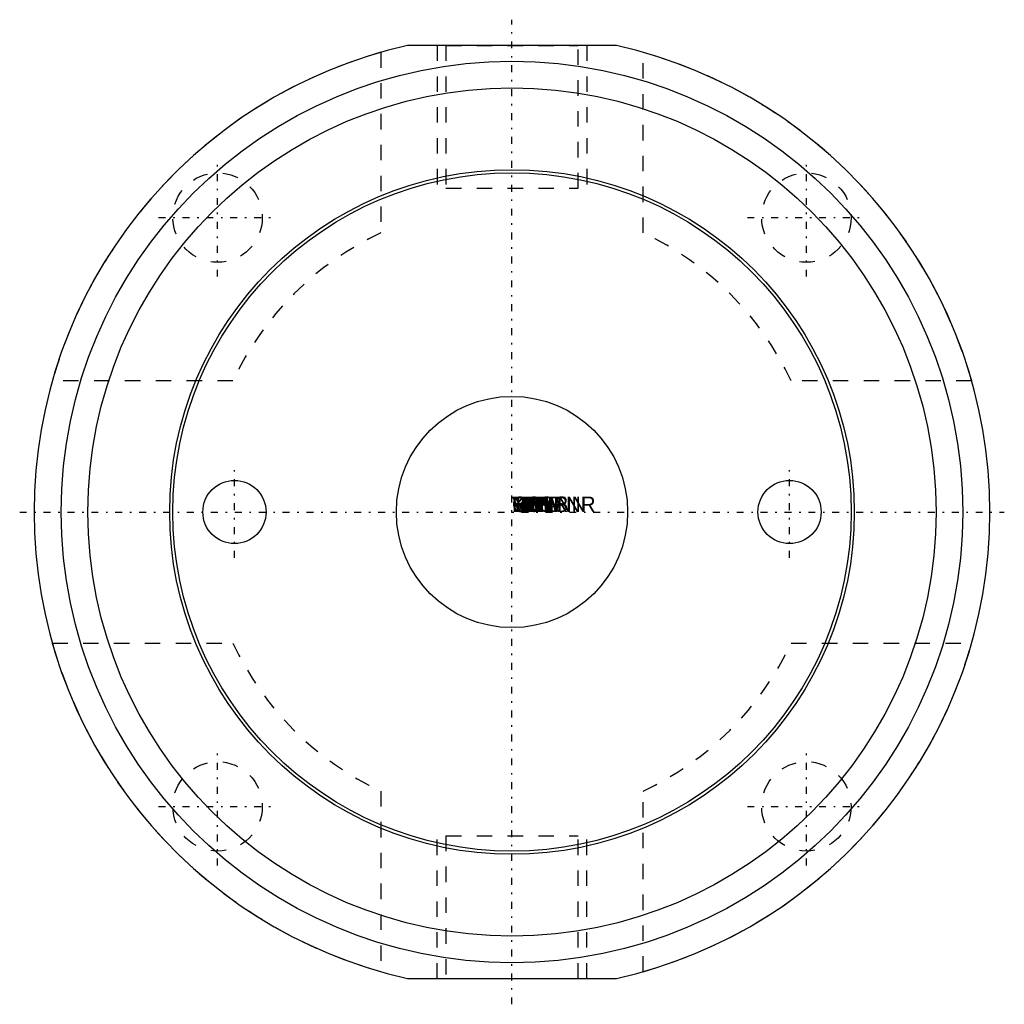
# Model space of a CAD drawing. Extents: x -31.9 to 31.9, y -31.9 to 31.9.
import ezdxf

# ---------------------------------------------------------------- set-up
doc = ezdxf.new("R2010")
doc.units = 0
for name, pattern in [('CNS_CENTER', [1.5, 0.45, -0.5, 0.05, -0.5]), ('CNS_DASHED', [2, 1, -1]), ('CNS_SOLID', [0])]:
    doc.linetypes.add(name, pattern=pattern)
for name, color, linetype in [('ATTRIB', 7, 'CONTINUOUS'), ('CENTER', 7, 'CNS_CENTER'), ('HIDDEN', 7, 'CNS_DASHED'), ('THREAD', 7, 'CNS_SOLID'), ('VIS', 7, 'CNS_SOLID')]:
    doc.layers.add(name, color=color, linetype=linetype)

msp = doc.modelspace()

# ---------------------------------------------------------------- linework, layer by layer
at = {"layer": 'CENTER'}
for p, q in [((0, -31.928), (0, 31.928)), ((-19.092, 15.264), (-19.092, 22.92)), ((19.092, 15.264), (19.092, 22.92)), ((-22.92, 19.092), (-15.264, 19.092)), ((15.264, 19.092), (22.92, 19.092)), ((-18, -2.978), (-18, 2.978)), ((18, -2.978), (18, 2.978)), ((-31.928, 0), (31.928, 0)), ((-19.092, -22.92), (-19.092, -15.264)), ((19.092, -22.92), (19.092, -15.264)), ((-22.92, -19.092), (-15.264, -19.092)), ((15.264, -19.092), (22.92, -19.092))]:
    msp.add_line(p, q, dxfattribs=at)
at = {"layer": 'HIDDEN'}
for p, q in [((-4.283, 30.25), (-4.283, 21)), ((-4.283, 30.25), (4.283, 30.25)), ((4.283, 21), (4.283, 30.25)), ((-8.5, 29.812), (-8.5, 18.104)), ((8.5, 18.104), (8.5, 29.812)), ((-4.283, 21), (4.283, 21)), ((-18.104, 8.5), (-29.812, 8.5)), ((29.812, 8.5), (18.104, 8.5)), ((-29.812, -8.5), (-18.104, -8.5)), ((18.104, -8.5), (29.812, -8.5)), ((-8.5, -18.104), (-8.5, -29.812)), ((8.5, -29.812), (8.5, -18.104)), ((-4.283, -21), (-4.283, -30.25)), ((-4.283, -21), (4.283, -21)), ((4.283, -30.25), (4.283, -21)), ((-4.283, -30.25), (4.283, -30.25))]:
    msp.add_line(p, q, dxfattribs=at)
for centre in [(-19.092, 19.092), (19.092, 19.092), (-19.092, -19.092), (19.092, -19.092)]:
    msp.add_circle(centre, 2.9, dxfattribs=at)
for radius, start, end in [(31, 105.91396, 164.08604), (31, 15.91396, 74.08604), (20, 115.15066, 154.84934), (20, 25.15066, 64.84934), (31, 195.91396, 254.08604), (20, 205.15066, 244.84934), (20, 295.15066, 334.84934), (31, 285.91396, 344.08604)]:
    msp.add_arc((0, 0), radius, start, end, dxfattribs=at)
at = {"layer": 'THREAD', "linetype": 'CNS_DASHED'}
for p, q in [((-4.864, 30.25), (-4.864, 21)), ((4.864, 30.25), (4.864, 21)), ((-4.864, -30.25), (-4.864, -21)), ((4.864, -30.25), (4.864, -21))]:
    msp.add_line(p, q, dxfattribs=at)
at = {"layer": 'VIS'}
for p, q in [((6.778, 30.25), (-6.778, 30.25)), ((-6.778, -30.25), (6.778, -30.25))]:
    msp.add_line(p, q, dxfattribs=at)
for centre, radius in [((0, 0), 29.232), ((0, 0), 27.5), ((0, 0), 22.2), ((0, 0), 22), ((0, 0), 7.5), ((-18, 0), 2.05), ((18, 0), 2.05)]:
    msp.add_circle(centre, radius, dxfattribs=at)
for start, end in [(102.62894, 257.37106), (282.62894, 437.37106)]:
    msp.add_arc((0, 0), 31, start, end, dxfattribs=at)
msp.add_point((0, 0), dxfattribs=at)

# ---------------------------------------------------------------- texts
at = {"layer": 'ATTRIB', "flags": 9}
for tag, s in [('VERS', '3'), ('TDN', '13.600'), ('GR', 'K5'), ('GEW', '300'), ('GNENN', '9.728'), ('BESTNR', '306175'), ('DS', '4.100'), ('NB', 'AMF306175'), ('NN', 'AMF 6370AAR K5'), ('NT', 'Suface-mounted clamping module, round'), ('LINA', 'AMF306175'), ('ENTR', 'Pneumatisch'), ('EK', '1,5'), ('HK', '13'), ('B', '5.8'), ('D', '62'), ('DB', '54'), ('DN', '15'), ('HA', '26'), ('K', '15'), ('R', ' G 1/8'), ('LK', '36'), ('H', '5.000'), ('KT', 'DUMMY')]:
    msp.add_attdef(tag, (0, 0), s, height=1, dxfattribs=at)

doc.saveas('drawing.dxf')
